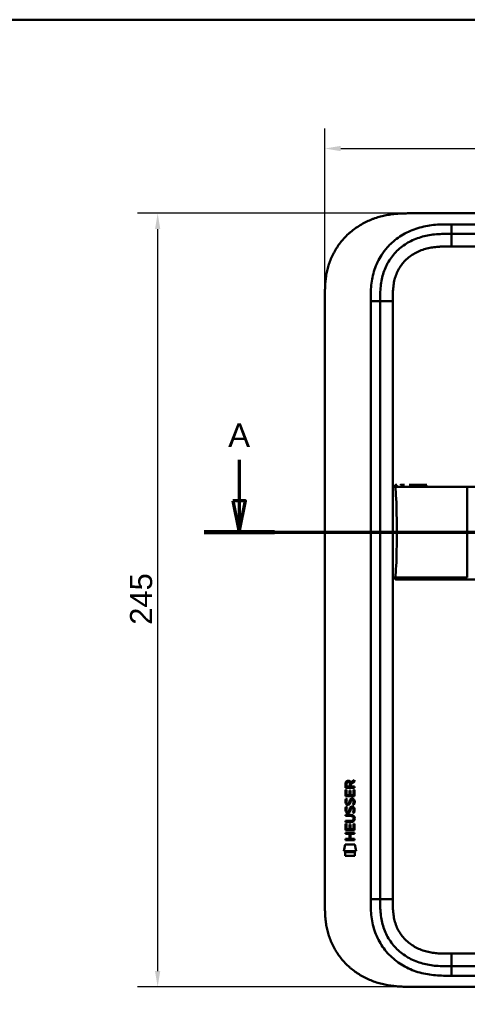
# Model space of a CAD drawing. Header units: millimetres. Extents: x 20 to 833, y 20 to 574.
# Tile 17 of 20: x 437 to 579, y 262 to 574. Entities that reach past the tile are written whole.
import ezdxf

# ---------------------------------------------------------------- set-up
doc = ezdxf.new("R2010")
doc.units = ezdxf.units.MM
doc.header["$LTSCALE"] = 2
for name, color, linetype, lineweight in [('Bemaßungen(DIN)', 7, 'Continuous', 25), ('Schnittansichtslinien(DIN)', 7, 'Continuous', 70), ('Sichtbare Kanten(DIN)', 7, 'Continuous', 50), ('Sichtbare tangentiale Kanten(DIN)', 7, 'Continuous', 50), ('Skizziergeometrie(DIN)', 7, 'Continuous', 50)]:
    doc.layers.add(name, color=color, linetype=linetype, lineweight=lineweight)
doc.styles.add('Aktuell-DINGroßer Text', font='arial.ttf')
doc.styles.add('STANDARD-DIN~0', font='arial.ttf')
doc.dimstyles.new('CAD-LAN', dxfattribs={"dimscale": 2, "dimtxt": 3.5, "dimasz": 2.5, "dimexe": 3.175, "dimexo": 0, "dimgap": 0.8, "dimtad": 1, "dimrnd": 1e-08, "dimtxsty": 'STANDARD-DIN~0', "dimcen": 0.09, "dimdle": 10, "dimclrd": 250, "dimclre": 250, "dimclrt": 250, "dimadec": 0, "dimazin": 2, "dimtfac": 1, "dimtmove": 0, "dimatfit": 3, "dimfxl": 1, "dimtolj": 1, "dimtzin": 0, "dimlwd": 25, "dimlwe": 25, "dimarcsym": 0})

# ---------------------------------------------------------------- blocks, each defined once
blk = doc.blocks.new('Ränder Standardrahmen')
at = {"layer": 'Skizziergeometrie(DIN)', "flags": 128}
blk.add_lwpolyline([(10, 10), (10, 287), (410, 287), (410, 10), (10, 10)], dxfattribs=at)
blk = doc.blocks.new('*D21')
at = {"layer": 'Bemaßungen(DIN)', "color": 250, "linetype": 'Continuous', "lineweight": 25, "true_color": 0x3f3f3f, "transparency": 16777216}
for p, q in [((534.07, 485.9), (534.07, 539.54)), ((748.07, 485.9), (748.07, 539.54)), ((539.07, 533.19), (743.07, 533.19))]:
    blk.add_line(p, q, dxfattribs=at)
at = {"layer": 'Bemaßungen(DIN)', "color": 250, "linetype": 'Continuous', "true_color": 0x3f3f3f, "transparency": 16777216}
for points in [[(539.07, 534.03), (539.07, 532.36), (534.07, 533.19)], [(743.07, 534.03), (743.07, 532.36), (748.07, 533.19)]]:
    blk.add_solid(points, dxfattribs=at)
at = {"layer": 'Defpoints', "color": 0, "linetype": 'Continuous', "transparency": 16777216}
for p in [(748.07, 533.19), (534.07, 485.9), (748.07, 485.9)]:
    blk.add_point(p, dxfattribs=at)
at = {"layer": 'Bemaßungen(DIN)', "color": 250, "linetype": 'Continuous', "lineweight": 25, "true_color": 0x3f3f3f, "transparency": 16777216, "insert": (633.29, 541.82), "char_height": 7, "attachment_point": 1, "style": 'STANDARD-DIN~0'}
blk.add_mtext('\\A1;214', dxfattribs=at)
blk = doc.blocks.new('*D22')
at = {"layer": 'Bemaßungen(DIN)', "color": 250, "linetype": 'Continuous', "lineweight": 25, "true_color": 0x3f3f3f, "transparency": 16777216}
for p, q in [((561.11, 512.68), (474.76, 512.68)), ((481.11, 507.68), (481.11, 272.68)), ((561.11, 267.68), (474.76, 267.68))]:
    blk.add_line(p, q, dxfattribs=at)
at = {"layer": 'Bemaßungen(DIN)', "color": 250, "linetype": 'Continuous', "true_color": 0x3f3f3f, "transparency": 16777216}
for points in [[(480.28, 507.68), (481.94, 507.68), (481.11, 512.68)], [(480.28, 272.68), (481.94, 272.68), (481.11, 267.68)]]:
    blk.add_solid(points, dxfattribs=at)
at = {"layer": 'Defpoints', "color": 0, "linetype": 'Continuous', "transparency": 16777216}
for p in [(561.11, 512.68), (481.11, 267.68), (561.11, 267.68)]:
    blk.add_point(p, dxfattribs=at)
at = {"layer": 'Bemaßungen(DIN)', "color": 250, "linetype": 'Continuous', "lineweight": 25, "true_color": 0x3f3f3f, "transparency": 16777216, "insert": (472.36, 382.36), "char_height": 7, "attachment_point": 1, "rotation": 90, "style": 'STANDARD-DIN~0'}
blk.add_mtext('\\A1;245', dxfattribs=at)
blk = doc.blocks.new('2DTransSchnitt0')
at = {"layer": 'Schnittansichtslinien(DIN)', "linetype": 'Continuous'}
for p, q in [((253.47, 217.28), (253.47, 210.83)), ((387.27, 217.28), (387.27, 210.83)), ((252.47, 210.83), (253.47, 205.83)), ((254.47, 210.83), (252.47, 210.83)), ((253.47, 210.83), (253.47, 205.83)), ((253.47, 205.83), (254.47, 210.83)), ((386.27, 210.83), (387.27, 205.83)), ((388.27, 210.83), (386.27, 210.83)), ((387.27, 210.83), (387.27, 205.83)), ((387.27, 205.83), (388.27, 210.83)), ((247.91, 205.83), (392.83, 205.83))]:
    blk.add_line(p, q, dxfattribs=at)
at = {"layer": 'Schnittansichtslinien(DIN)', "linetype": 'Continuous', "lineweight": 140}
for p, q in [((247.91, 205.83), (259.04, 205.83)), ((381.71, 205.83), (392.83, 205.83))]:
    blk.add_line(p, q, dxfattribs=at)
at = {"layer": 'Schnittansichtslinien(DIN)', "linetype": 'Continuous', "flags": 128}
for points in [[(252.47, 210.83), (253.47, 205.83), (254.47, 210.83), (252.47, 210.83)], [(386.27, 210.83), (387.27, 205.83), (388.27, 210.83), (386.27, 210.83)]]:
    blk.add_lwpolyline(points, dxfattribs=at)
at = {"layer": 'Schnittansichtslinien(DIN)'}
for points in [[(252.47, 210.83), (253.47, 205.83), (254.47, 210.83), (252.47, 210.83)], [(386.27, 210.83), (387.27, 205.83), (388.27, 210.83), (386.27, 210.83)]]:
    blk.add_solid(points, dxfattribs=at)
at = {"layer": 'Schnittansichtslinien(DIN)', "char_height": 3.73, "attachment_point": 7, "style": 'Aktuell-DINGroßer Text'}
for insert in [(251.72, 219.33), (385.52, 219.33)]:
    blk.add_mtext('A', dxfattribs=dict(at, insert=insert))

msp = doc.modelspace()

# ---------------------------------------------------------------- linework, layer by layer
at = {"layer": 'Sichtbare Kanten(DIN)'}
for p, q in [((720.033, 512.681), (561.111, 512.681)), ((719.034, 506.181), (574.11, 506.181)), ((534.072, 294.466), (534.072, 485.897)), ((551.572, 484.897), (551.572, 295.466)), ((540.606, 330.755), (540.608, 332.068)), ((543.465, 330.753), (540.606, 330.755)), ((540.957, 332.025), (540.956, 331.136)), ((540.956, 331.136), (541.974, 331.136)), ((541.974, 331.136), (541.974, 332.024)), ((542.271, 332.385), (543.466, 333.175)), ((542.324, 331.986), (542.323, 331.135)), ((542.323, 331.135), (543.465, 331.134)), ((543.466, 332.741), (542.324, 331.986)), ((543.465, 331.134), (543.465, 330.753)), ((543.466, 333.175), (543.466, 332.741)), ((540.604, 328.025), (540.606, 330.029)), ((543.462, 328.023), (540.604, 328.025)), ((540.606, 330.029), (540.954, 330.029)), ((540.954, 330.029), (540.953, 328.402)), ((540.953, 328.402), (541.847, 328.401)), ((541.847, 328.401), (541.848, 329.848)), ((541.848, 329.848), (542.197, 329.847)), ((542.197, 329.847), (542.196, 328.401)), ((542.196, 328.401), (543.114, 328.4)), ((543.114, 328.4), (543.116, 330.047)), ((543.116, 330.047), (543.464, 330.047)), ((543.464, 330.047), (543.462, 328.023)), ((540.774, 324.704), (541.112, 324.604)), ((540.776, 327.251), (541.114, 327.151)), ((540.972, 325.919), (540.979, 325.902)), ((541.656, 325.822), (541.667, 325.838)), ((542.702, 324.401), (542.69, 324.401)), ((542.704, 326.948), (542.692, 326.948)), ((540.599, 322.174), (542.245, 322.173)), ((540.599, 321.797), (540.599, 322.174)), ((542.269, 321.796), (540.599, 321.797)), ((540.97, 323.373), (540.977, 323.356)), ((541.654, 323.275), (541.665, 323.292)), ((540.595, 317.287), (540.597, 319.291)), ((540.597, 319.862), (540.598, 320.24)), ((542.243, 319.861), (540.597, 319.862)), ((540.597, 319.291), (540.945, 319.291)), ((540.598, 320.24), (542.267, 320.238)), ((540.945, 319.291), (540.944, 317.664)), ((541.839, 317.663), (541.84, 319.11)), ((541.84, 319.11), (542.188, 319.11)), ((542.188, 319.11), (542.187, 317.663)), ((543.106, 317.662), (543.107, 319.309)), ((543.107, 319.309), (543.455, 319.309)), ((543.149, 321.011), (543.149, 321.021)), ((543.455, 319.309), (543.454, 317.285)), ((540.593, 316.494), (543.452, 316.491)), ((540.593, 316.117), (540.593, 316.494)), ((541.836, 316.116), (540.593, 316.117)), ((543.454, 317.285), (540.595, 317.287)), ((540.944, 317.664), (541.839, 317.663)), ((541.835, 314.558), (541.836, 316.116)), ((542.187, 317.663), (543.106, 317.662)), ((542.192, 316.115), (542.191, 314.558)), ((543.452, 316.114), (542.192, 316.115)), ((543.452, 316.491), (543.452, 316.114)), ((540.06, 310.605), (540.519, 312.738)), ((540.519, 312.738), (543.526, 312.735)), ((540.592, 314.182), (540.592, 314.559)), ((540.592, 314.559), (541.835, 314.558)), ((543.45, 314.18), (540.592, 314.182)), ((542.191, 314.558), (543.45, 314.557)), ((543.45, 314.557), (543.45, 314.18)), ((543.526, 312.735), (543.976, 310.602)), ((543.976, 310.602), (540.06, 310.605)), ((540.519, 309.177), (540.52, 310.319)), ((543.516, 309.175), (540.519, 309.177)), ((540.52, 310.319), (543.517, 310.317)), ((543.517, 310.317), (543.516, 309.175)), ((574.11, 274.181), (719.034, 274.181)), ((561.111, 267.681), (720.033, 267.681))]:
    msp.add_line(p, q, dxfattribs=at)
for centre, major_axis, ratio, start_param, end_param in [((542.135, 331.252), (-0.976, 1.274), 0.5180415, 5.9043613, 6.8771057), ((540.742, 331.171), (1.242, 1.64), 0.5994938, 5.878165, 6.7089725), ((542.238, 329.03), (1.103, 3.296), 0.2312948, 2.8124619, 2.8734213), ((541.717, 326.713), (0.574, 1.004), 0.5438409, 2.7534304, 3.2137241), ((541.597, 325.846), (0.098, 0.139), 0.3641716, 4.4844927, 4.7925708), ((542.044, 322.717), (0.838, 1.64), 0.4594521, 5.9760112, 6.497704), ((542.045, 325.261), (0.839, 1.642), 0.4591024, 5.9761877, 6.4975755), ((542.322, 326.73), (1.192, 3.54), 0.2215161, 2.8263053, 2.8854462), ((541.723, 324.175), (0.583, 1.012), 0.541605, 2.7569093, 3.2147406), ((541.595, 323.3), (0.098, 0.139), 0.3641716, 4.4844927, 4.7925708), ((538.424, 317.499), (4.814, 4.313), 0.3742661, 5.9599282, 6.6783921), ((538.428, 324.543), (4.808, -4.323), 0.3742014, 5.888113, 6.6064523), ((519.715, 340.848), (23.266, -20.361), 0.1371339, 6.127502, 6.402435)]:
    msp.add_ellipse(centre, major_axis=major_axis, ratio=ratio, start_param=start_param, end_param=end_param, dxfattribs=at)
for points, knots in [([(561.111, 512.681), (560.525, 512.679), (559.347, 512.666), (557.857, 512.602), (556.359, 512.487), (555.156, 512.349), (553.652, 512.107), (552.452, 511.855), (550.962, 511.46), (549.782, 511.079), (548.332, 510.518), (547.194, 510.002), (545.809, 509.274), (544.734, 508.625), (543.442, 507.736), (542.452, 506.963), (541.278, 505.927), (540.393, 505.044), (539.361, 503.88), (538.597, 502.903), (537.726, 501.633), (537.096, 500.582), (536.398, 499.231), (535.911, 498.126), (535.39, 496.721), (535.044, 495.582), (534.696, 494.148), (534.482, 492.996), (534.286, 491.557), (534.183, 490.409), (534.106, 488.983), (534.072, 487.568), (534.072, 486.451), (534.072, 485.897)], [0.00000689, 0.00000689, 0.00000689, 0.00000689, 0.0407043, 0.08140172, 0.10175042, 0.14244784, 0.16279654, 0.20349396, 0.22384266, 0.26454008, 0.28488878, 0.3255862, 0.3459349, 0.38663232, 0.40698102, 0.44767844, 0.46802714, 0.50872456, 0.52907326, 0.56977068, 0.59011938, 0.6308168, 0.6511655, 0.69186291, 0.71221162, 0.75290903, 0.77325774, 0.81395515, 0.83430386, 0.87500127, 0.89534998, 0.93604739, 0.97674481, 0.97674481, 0.97674481, 0.97674481]), ([(574.11, 506.181), (573.305, 506.181), (571.709, 506.18), (569.372, 506.073), (567.106, 505.797), (564.189, 505.159), (560.755, 503.797), (557.171, 501.254), (554.34, 497.912), (552.781, 494.633), (552.034, 491.804), (551.704, 489.587), (551.573, 487.281), (551.572, 485.697), (551.572, 484.897)], [59.6158828, 59.6158828, 59.6158828, 59.6158828, 59.8593849, 60.1028861, 60.3463874, 60.5898887, 61.0768912, 61.5638938, 62.0508963, 62.5378989, 62.7814001, 63.0249014, 63.2684027, 63.5119054, 63.5119054, 63.5119054, 63.5119054]), ([(556.3, 426.059), (556.284, 426.161), (556.265, 426.266), (556.279, 426.396), (556.284, 426.422), (556.299, 426.468), (556.308, 426.487), (556.329, 426.524), (556.341, 426.541), (556.37, 426.571), (556.386, 426.585), (556.439, 426.619), (556.479, 426.635), (556.56, 426.656), (556.601, 426.662), (556.662, 426.666), (556.68, 426.667), (556.714, 426.668), (556.728, 426.669), (556.747, 426.669), (556.752, 426.669), (556.761, 426.669), (556.765, 426.669), (556.773, 426.669), (556.776, 426.669), (556.788, 426.669), (556.792, 426.669), (556.801, 426.669), (556.803, 426.669), (556.809, 426.669), (556.811, 426.669), (556.814, 426.669), (556.814, 426.669), (556.815, 426.669), (556.816, 426.669), (556.817, 426.669), (556.817, 426.669), (556.817, 426.669), (556.817, 426.669), (556.817, 426.669)], [0, 0, 0, 0, 0.0311277, 0.0311277, 0.03911556, 0.03911556, 0.04551701, 0.04551701, 0.05176502, 0.05176502, 0.05801202, 0.05801202, 0.07063282, 0.07063282, 0.08310355, 0.08310355, 0.08876398, 0.08876398, 0.09302208, 0.09302208, 0.0945824, 0.0945824, 0.09615429, 0.09615429, 0.09772199, 0.09772199, 0.10409523, 0.10409523, 0.11652864, 0.11652864, 0.13514677, 0.13514677, 0.13863752, 0.13863752, 0.14018957, 0.14018957, 0.14028666, 0.14028666, 0.14033604, 0.14033604, 0.14033604, 0.14033604]), ([(556.838, 411.669), (556.838, 415.506), (556.794, 419.321), (556.643, 422.269), (556.567, 423.771), (556.46, 425.052), (556.303, 426.058)], [0, 0, 0, 0, 0.30889062, 0.30889062, 0.30889062, 0.46621578, 0.46621578, 0.46621578, 0.46621578]), ([(556.707, 426.668), (556.733, 426.67), (556.76, 426.67), (556.807, 426.671), (556.827, 426.671), (556.854, 426.671), (556.86, 426.671), (556.866, 426.67), (556.866, 426.67), (556.867, 426.67), (556.867, 426.67), (556.867, 426.67)], [0.159826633, 0.159826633, 0.159826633, 0.159826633, 0.167747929, 0.167747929, 0.174016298, 0.174016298, 0.175896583, 0.175896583, 0.175984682, 0.175984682, 0.176039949, 0.176039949, 0.176039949, 0.176039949]), ([(556.802, 426.669), (556.806, 426.669), (556.809, 426.669), (556.826, 426.669), (556.84, 426.669), (556.855, 426.669), (556.855, 426.669), (556.855, 426.669), (556.855, 426.669), (556.855, 426.669), (556.855, 426.669), (556.855, 426.669)], [0.1063680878, 0.1063680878, 0.1063680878, 0.1063680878, 0.1076624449, 0.1076624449, 0.1118780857, 0.1118780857, 0.1119328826, 0.1119328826, 0.1119534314, 0.1119534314, 0.1119649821, 0.1119649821, 0.1119649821, 0.1119649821]), ([(556.809, 426.669), (556.815, 426.669), (556.821, 426.669), (556.831, 426.669), (556.833, 426.669), (556.838, 426.669), (556.841, 426.669), (556.845, 426.669), (556.846, 426.669), (556.848, 426.669), (556.848, 426.669), (556.848, 426.669), (556.849, 426.669), (556.849, 426.669), (556.849, 426.669), (556.849, 426.669)], [0.0954974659, 0.0954974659, 0.0954974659, 0.0954974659, 0.0980683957, 0.0980683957, 0.0989366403, 0.0989366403, 0.0997885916, 0.0997885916, 0.1001419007, 0.1001419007, 0.1002300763, 0.1002300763, 0.1002741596, 0.1002741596, 0.1002851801, 0.1002851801, 0.1002851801, 0.1002851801]), ([(557.989, 426.669), (557.989, 426.669), (557.989, 426.669), (557.989, 426.669), (557.99, 426.669), (557.99, 426.669), (557.99, 426.669), (557.99, 426.669), (557.991, 426.669), (557.992, 426.669), (557.993, 426.669), (557.996, 426.669), (557.997, 426.669), (558.017, 426.669), (558.035, 426.669), (558.079, 426.669), (558.104, 426.669), (558.199, 426.669), (558.271, 426.669), (558.447, 426.669), (558.554, 426.669), (558.705, 426.669), (558.743, 426.669), (558.881, 426.669), (558.983, 426.669), (559.13, 426.669), (559.17, 426.669), (559.227, 426.669), (559.243, 426.669), (559.259, 426.669), (559.259, 426.669), (559.26, 426.669), (559.26, 426.669), (559.26, 426.669)], [0, 0, 0, 0, 0.00002838, 0.00002838, 0.00008514, 0.00008514, 0.00019867, 0.00019867, 0.00065277, 0.00065277, 0.00156097, 0.00156097, 0.00328513, 0.00328513, 0.02167639, 0.02167639, 0.04619826, 0.04619826, 0.11159781, 0.11159781, 0.1988087, 0.1988087, 0.22787204, 0.22787204, 0.30054295, 0.30054295, 0.32778981, 0.32778981, 0.33800712, 0.33800712, 0.33824659, 0.33824659, 0.33826078, 0.33826078, 0.33826078, 0.33826078]), ([(560.803, 426.669), (560.803, 426.669), (560.803, 426.669), (560.804, 426.669), (560.804, 426.669), (560.804, 426.669), (560.804, 426.669), (560.805, 426.669), (560.806, 426.669), (560.823, 426.669), (560.838, 426.669), (560.876, 426.669), (560.897, 426.669), (560.975, 426.669), (561.033, 426.669), (561.247, 426.669), (561.407, 426.669), (561.627, 426.669), (561.682, 426.669), (562.87, 426.669), (564.222, 426.669), (565.864, 426.669), (566.044, 426.669), (566.26, 426.669), (566.295, 426.669), (566.332, 426.669), (566.335, 426.669), (566.339, 426.669), (566.339, 426.669), (566.339, 426.669), (566.34, 426.669), (566.34, 426.669), (566.34, 426.669), (566.34, 426.669), (566.34, 426.669), (566.34, 426.669)], [0, 0, 0, 0, 0.00004827, 0.00004827, 0.00009654, 0.00009654, 0.00019308, 0.00019308, 0.00057923, 0.00057923, 0.00839888, 0.00839888, 0.01882508, 0.01882508, 0.04662925, 0.04662925, 0.12079183, 0.12079183, 0.14550646, 0.14550646, 0.64641151, 0.64641151, 0.70741703, 0.70741703, 0.71885358, 0.71885358, 0.71992575, 0.71992575, 0.72002228, 0.72002228, 0.72007055, 0.72007055, 0.72009469, 0.72009469, 0.72010676, 0.72010676, 0.72010676, 0.72010676]), ([(556.838, 411.669), (556.838, 407.833), (556.794, 404.018), (556.643, 401.07), (556.567, 399.568), (556.46, 398.286), (556.303, 397.279)], [0, 0, 0, 0, 0.30888536, 0.30888536, 0.30888536, 0.4662495, 0.4662495, 0.4662495, 0.4662495]), ([(556.817, 396.669), (556.816, 396.669), (556.816, 396.669), (556.816, 396.669), (556.816, 396.669), (556.815, 396.669), (556.815, 396.669), (556.814, 396.669), (556.814, 396.669), (556.811, 396.669), (556.809, 396.669), (556.804, 396.669), (556.802, 396.669), (556.797, 396.669), (556.794, 396.669), (556.781, 396.669), (556.778, 396.669), (556.771, 396.669), (556.769, 396.669), (556.763, 396.669), (556.76, 396.669), (556.749, 396.669), (556.742, 396.669), (556.719, 396.669), (556.704, 396.67), (556.627, 396.673), (556.564, 396.679), (556.475, 396.705), (556.446, 396.716), (556.393, 396.747), (556.368, 396.767), (556.327, 396.814), (556.311, 396.842), (556.288, 396.899), (556.281, 396.929), (556.273, 396.99), (556.272, 397.021), (556.275, 397.128), (556.288, 397.204), (556.299, 397.279)], [0, 0, 0, 0, 0.00028677, 0.00028677, 0.00085963, 0.00085963, 0.00200522, 0.00200522, 0.00429634, 0.00429634, 0.02262582, 0.02262582, 0.03179275, 0.03179275, 0.04109082, 0.04109082, 0.04341208, 0.04341208, 0.04456569, 0.04456569, 0.0457191, 0.0457191, 0.04803012, 0.04803012, 0.05262125, 0.05262125, 0.07113734, 0.07113734, 0.08037876, 0.08037876, 0.08967939, 0.08967939, 0.09896721, 0.09896721, 0.10819296, 0.10819296, 0.11738064, 0.11738064, 0.14030942, 0.14030942, 0.14030942, 0.14030942]), ([(556.855, 396.669), (556.855, 396.669), (556.855, 396.669), (556.852, 396.669), (556.85, 396.669), (556.844, 396.669), (556.84, 396.669), (556.831, 396.669), (556.825, 396.669), (556.813, 396.669), (556.807, 396.669), (556.802, 396.669)], [0, 0, 0, 0, 0.0000178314, 0.0000178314, 0.0007794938, 0.0007794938, 0.0018252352, 0.0018252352, 0.0037615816, 0.0037615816, 0.0056120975, 0.0056120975, 0.0056120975, 0.0056120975]), ([(556.867, 396.668), (556.867, 396.668), (556.867, 396.668), (556.867, 396.668), (556.866, 396.67), (556.867, 396.67), (556.867, 396.668), (556.867, 396.667), (556.866, 396.669), (556.865, 396.669), (556.865, 396.67), (556.865, 396.668), (556.864, 396.668), (556.863, 396.668), (556.862, 396.669), (556.862, 396.669), (556.861, 396.669), (556.861, 396.669), (556.86, 396.668), (556.86, 396.668), (556.86, 396.668), (556.859, 396.669), (556.858, 396.669), (556.857, 396.669), (556.856, 396.669), (556.855, 396.669), (556.854, 396.669), (556.853, 396.669), (556.852, 396.669), (556.851, 396.669), (556.849, 396.669), (556.848, 396.669), (556.847, 396.669), (556.846, 396.669), (556.845, 396.669), (556.844, 396.669), (556.842, 396.669), (556.841, 396.669), (556.84, 396.669), (556.839, 396.669), (556.838, 396.669), (556.836, 396.669), (556.835, 396.669), (556.834, 396.669), (556.833, 396.669), (556.831, 396.669), (556.83, 396.669), (556.829, 396.669), (556.828, 396.669), (556.826, 396.669), (556.825, 396.669), (556.824, 396.669), (556.822, 396.669), (556.821, 396.669), (556.82, 396.669), (556.805, 396.669), (556.804, 396.669), (557.654, 396.669), (558.247, 396.669), (559.294, 396.669), (560.804, 396.669), (561.821, 396.669), (563.036, 396.669), (564.399, 396.669)], [0, 0, 0, 0, 0.0025183, 0.0025183, 0.0025183, 0.0949441, 0.0949441, 0.0949441, 0.1873699, 0.1873699, 0.1873699, 0.2797957, 0.2797957, 0.2797957, 0.3722215, 0.3722215, 0.3722215, 0.4184344, 0.4184344, 0.4184344, 0.4646473, 0.4646473, 0.4646473, 0.5570732, 0.5570732, 0.5570732, 0.649499, 0.649499, 0.649499, 0.7419248, 0.7419248, 0.7419248, 0.8343506, 0.8343506, 0.8343506, 0.9267764, 0.9267764, 0.9267764, 1.0192022, 1.0192022, 1.0192022, 1.111628, 1.111628, 1.111628, 1.2040539, 1.2040539, 1.2040539, 1.2964797, 1.2964797, 1.2964797, 1.3889055, 1.3889055, 1.3889055, 1.4813313, 1.4813313, 1.4813313, 2.5715522, 2.5715522, 2.5715522, 3.3314242, 3.3314242, 3.3314242, 3.8432408, 3.8432408, 3.8432408, 3.8432408]), ([(556.849, 396.669), (556.849, 396.669), (556.849, 396.669), (556.848, 396.669), (556.848, 396.669), (556.848, 396.669), (556.847, 396.669), (556.847, 396.669), (556.846, 396.669), (556.841, 396.669), (556.837, 396.669), (556.826, 396.669), (556.819, 396.669), (556.812, 396.669), (556.81, 396.669), (556.809, 396.669)], [0, 0, 0, 0, 0.0000222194, 0.0000222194, 0.0000666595, 0.0000666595, 0.0001555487, 0.0001555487, 0.000333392, 0.000333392, 0.0016342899, 0.0016342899, 0.0041648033, 0.0041648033, 0.0047801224, 0.0047801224, 0.0047801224, 0.0047801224]), ([(556.842, 396.669), (556.842, 396.669), (556.842, 396.669), (556.841, 396.669), (556.841, 396.669), (556.84, 396.669), (556.84, 396.669), (556.839, 396.669), (556.838, 396.669), (556.835, 396.669), (556.833, 396.669), (556.83, 396.669), (556.829, 396.669), (556.825, 396.669), (556.823, 396.669), (556.819, 396.669), (556.818, 396.669), (556.817, 396.669)], [0, 0, 0, 0, 0.0000111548, 0.0000111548, 0.0000825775, 0.0000825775, 0.0002255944, 0.0002255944, 0.0005124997, 0.0005124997, 0.0010879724, 0.0010879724, 0.0016605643, 0.0016605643, 0.0027915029, 0.0027915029, 0.0035733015, 0.0035733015, 0.0035733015, 0.0035733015]), ([(566.34, 396.669), (566.34, 396.669), (566.34, 396.669), (566.336, 396.669), (566.331, 396.669), (566.319, 396.669), (566.311, 396.669), (566.281, 396.669), (566.26, 396.669), (566.182, 396.669), (566.126, 396.669), (565.771, 396.669), (565.476, 396.669), (564.995, 396.669), (564.805, 396.669), (564.555, 396.669), (564.493, 396.669), (564.422, 396.669), (564.412, 396.669), (564.398, 396.669), (564.394, 396.669), (564.391, 396.669), (564.391, 396.669), (564.39, 396.669)], [0, 0, 0, 0, 0.00002188, 0.00002188, 0.00142248, 0.00142248, 0.00422366, 0.00422366, 0.01131417, 0.01131417, 0.03022248, 0.03022248, 0.13111596, 0.13111596, 0.19836004, 0.19836004, 0.22077012, 0.22077012, 0.22427161, 0.22427161, 0.2256722, 0.2256722, 0.22569408, 0.22569408, 0.22569408, 0.22569408]), ([(566.343, 396.669), (566.773, 396.669), (567.214, 396.669), (567.663, 396.669), (570.194, 396.669), (572.935, 396.669), (575.676, 396.669), (577.926, 396.669), (580.197, 396.669), (582.467, 396.669), (592.57, 396.669), (602.72, 396.669), (612.842, 396.669), (629.751, 396.669), (646.677, 396.669), (663.589, 396.669), (672.046, 396.669), (680.505, 396.669), (688.963, 396.669), (693.192, 396.669), (697.419, 396.669), (701.649, 396.669), (704.313, 396.669), (706.99, 396.669), (709.636, 396.669), (711.191, 396.669), (712.724, 396.669), (714.271, 396.669), (714.633, 396.669), (714.99, 396.669), (715.362, 396.669)], [4.0756594, 4.0756594, 4.0756594, 4.0756594, 4.2235005, 4.2235005, 4.2235005, 5.0551855, 5.0551855, 5.0551855, 5.7376751, 5.7376751, 5.7376751, 8.7756456, 8.7756456, 8.7756456, 13.8502555, 13.8502555, 13.8502555, 16.3875605, 16.3875605, 16.3875605, 17.6562129, 17.6562129, 17.6562129, 18.4553381, 18.4553381, 18.4553381, 18.9248654, 18.9248654, 18.9248654, 19.0347624, 19.0347624, 19.0347624, 19.0347624]), ([(543.149, 321.021), (543.149, 321.067), (543.146, 321.114), (543.13, 321.249), (543.108, 321.337), (543.033, 321.488), (542.987, 321.549), (542.867, 321.655), (542.796, 321.695), (542.579, 321.778), (542.419, 321.796), (542.269, 321.796)], [0, 0, 0, 0, 0.01400423, 0.01400423, 0.0408947, 0.0408947, 0.06439039, 0.06439039, 0.08887549, 0.08887549, 0.13413559, 0.13413559, 0.13413559, 0.13413559]), ([(534.072, 294.466), (534.072, 293.912), (534.072, 292.795), (534.106, 291.38), (534.183, 289.954), (534.286, 288.806), (534.482, 287.367), (534.696, 286.215), (535.044, 284.781), (535.39, 283.642), (535.911, 282.237), (536.398, 281.132), (537.096, 279.781), (537.726, 278.73), (538.597, 277.46), (539.361, 276.483), (540.393, 275.319), (541.279, 274.436), (542.452, 273.4), (543.442, 272.627), (544.734, 271.738), (545.809, 271.089), (547.194, 270.361), (548.332, 269.845), (549.782, 269.284), (550.962, 268.903), (552.452, 268.508), (553.652, 268.256), (555.156, 268.014), (556.359, 267.876), (557.857, 267.761), (559.347, 267.697), (560.525, 267.684), (561.111, 267.681)], [0.02325842, 0.02325842, 0.02325842, 0.02325842, 0.06395557, 0.10465272, 0.12500129, 0.16569844, 0.18604701, 0.22674416, 0.24709273, 0.28778988, 0.30813845, 0.3488356, 0.36918417, 0.40988132, 0.43022989, 0.47092704, 0.49127561, 0.53197276, 0.55232133, 0.59301848, 0.61336705, 0.6540642, 0.67441277, 0.71510992, 0.73545849, 0.77615564, 0.79650421, 0.83720136, 0.85754993, 0.89824708, 0.91859565, 0.9592928, 0.99998994, 0.99998994, 0.99998994, 0.99998994]), ([(551.572, 295.466), (551.572, 294.666), (551.573, 293.082), (551.704, 290.776), (552.034, 288.559), (552.781, 285.73), (554.34, 282.451), (557.171, 279.109), (560.755, 276.566), (564.189, 275.204), (567.106, 274.566), (569.372, 274.29), (571.709, 274.183), (573.305, 274.181), (574.11, 274.181)], [0, 0, 0, 0, 0.2435013, 0.4870027, 0.730504, 0.9740054, 1.4610081, 1.9480107, 2.4350134, 2.9220161, 3.1655175, 3.4090188, 3.6525201, 3.8960223, 3.8960223, 3.8960223, 3.8960223])]:
    msp.add_open_spline(points, degree=3, knots=knots, dxfattribs=at)
for points, weights, knots in [([(556.303, 426.058), (556.303, 426.058), (556.303, 426.058), (556.303, 426.058), (556.301, 426.058), (556.3, 426.059), (556.3, 426.059)], [1, 1, 1, 1, 1.08010131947, 1.12345282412, 1.13005451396], [0, 0, 0, 0, 0.00567163, 0.00567163, 0.00567163, 0.11634156, 0.11634156, 0.11634156, 0.11634156]), ([(556.303, 397.279), (556.303, 397.279), (556.303, 397.279), (556.303, 397.279), (556.301, 397.279), (556.299, 397.279), (556.299, 397.279)], [1, 1, 1, 1, 1.08010035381, 1.12345159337, 1.13005371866], [0, 0, 0, 0, 0.00567203, 0.00567203, 0.00567203, 0.11634103, 0.11634103, 0.11634103, 0.11634103])]:
    msp.add_rational_spline(points, weights, degree=3, knots=knots, dxfattribs=at)
for points in [[(556.864, 396.668), (556.842, 396.668), (556.82, 396.668), (556.797, 396.669)], [(556.867, 396.668), (556.866, 396.668), (556.865, 396.668), (556.864, 396.668)], [(556.867, 396.669), (556.867, 396.669), (556.867, 396.669), (556.867, 396.669)], [(540.608, 332.068), (540.622, 332.51), (540.854, 332.972), (541.467, 332.972)], [(541.974, 332.024), (541.974, 332.297), (541.888, 332.622), (541.472, 332.623)], [(540.652, 325.773), (540.562, 326.013), (540.533, 326.247), (540.575, 326.575)], [(540.573, 324.028), (540.59, 324.167), (540.632, 324.374), (540.703, 324.548)], [(540.575, 326.575), (540.592, 326.714), (540.634, 326.921), (540.705, 327.094)], [(541.211, 325.312), (540.988, 325.345), (540.758, 325.49), (540.652, 325.773)], [(540.703, 324.548), (540.722, 324.597), (540.774, 324.704), (540.774, 324.704)], [(540.705, 327.094), (540.724, 327.144), (540.776, 327.251), (540.776, 327.251)], [(540.959, 326.686), (540.895, 326.434), (540.889, 326.209), (540.947, 325.993)], [(541.112, 324.604), (541.112, 324.604), (540.992, 324.277), (540.957, 324.14)], [(541.114, 327.151), (541.114, 327.151), (540.994, 326.824), (540.959, 326.686)], [(541.184, 325.689), (541.331, 325.629), (541.519, 325.665), (541.625, 325.78)], [(541.366, 325.299), (541.265, 325.3), (541.244, 325.307), (541.211, 325.312)], [(541.994, 325.664), (541.879, 325.454), (541.684, 325.295), (541.366, 325.299)], [(541.667, 325.838), (541.735, 325.948), (541.792, 326.112), (541.847, 326.357)], [(541.845, 323.81), (541.929, 324.178), (542.032, 324.389), (542.173, 324.557)], [(541.847, 326.357), (541.931, 326.725), (542.034, 326.936), (542.175, 327.103)], [(542.187, 326.206), (542.132, 325.966), (542.07, 325.801), (541.994, 325.664)], [(542.173, 324.557), (542.266, 324.667), (542.396, 324.739), (542.576, 324.763)], [(542.175, 327.103), (542.268, 327.214), (542.398, 327.286), (542.578, 327.31)], [(542.235, 326.405), (542.228, 326.375), (542.187, 326.209), (542.187, 326.206)], [(542.421, 326.83), (542.351, 326.741), (542.29, 326.603), (542.235, 326.405)], [(542.69, 324.401), (542.569, 324.401), (542.494, 324.369), (542.419, 324.283)], [(542.692, 326.948), (542.571, 326.948), (542.496, 326.915), (542.421, 326.83)], [(542.576, 324.763), (542.863, 324.802), (543.146, 324.702), (543.339, 324.385)], [(542.578, 327.31), (542.865, 327.348), (543.148, 327.248), (543.341, 326.932)], [(542.896, 325.365), (542.896, 325.365), (543.051, 325.619), (543.11, 325.904)], [(543.265, 325.278), (543.245, 325.283), (542.896, 325.365), (542.896, 325.365)], [(543.11, 325.904), (543.179, 326.237), (543.179, 326.513), (543.072, 326.71)], [(543.49, 325.997), (543.46, 325.666), (543.302, 325.336), (543.265, 325.278)], [(543.339, 324.385), (543.449, 324.204), (543.503, 323.985), (543.503, 323.716)], [(543.341, 326.932), (543.451, 326.751), (543.505, 326.532), (543.505, 326.262)], [(543.505, 326.262), (543.505, 326.177), (543.498, 326.092), (543.49, 325.997)], [(540.65, 323.226), (540.559, 323.467), (540.531, 323.7), (540.573, 324.028)], [(541.209, 322.765), (540.986, 322.798), (540.756, 322.944), (540.65, 323.226)], [(540.957, 324.14), (540.893, 323.887), (540.887, 323.663), (540.945, 323.447)], [(541.182, 323.143), (541.329, 323.083), (541.517, 323.119), (541.623, 323.233)], [(541.364, 322.753), (541.263, 322.754), (541.242, 322.76), (541.209, 322.765)], [(541.992, 323.117), (541.877, 322.907), (541.682, 322.748), (541.364, 322.753)], [(541.665, 323.292), (541.733, 323.402), (541.79, 323.565), (541.845, 323.81)], [(542.185, 323.66), (542.13, 323.42), (542.068, 323.255), (541.992, 323.117)], [(542.233, 323.858), (542.226, 323.828), (542.185, 323.662), (542.185, 323.66)], [(542.419, 324.283), (542.349, 324.195), (542.288, 324.057), (542.233, 323.858)], [(542.894, 322.819), (542.894, 322.819), (543.049, 323.073), (543.108, 323.357)], [(543.263, 322.732), (543.242, 322.737), (542.894, 322.819), (542.894, 322.819)], [(543.108, 323.357), (543.177, 323.69), (543.177, 323.966), (543.07, 324.164)], [(543.488, 323.45), (543.458, 323.119), (543.3, 322.789), (543.263, 322.732)], [(543.503, 323.716), (543.503, 323.631), (543.496, 323.545), (543.488, 323.45)]]:
    msp.add_open_spline(points, degree=3, dxfattribs=at)
at = {"layer": 'Sichtbare tangentiale Kanten(DIN)'}
for p, q in [((574.11, 509.181), (719.034, 509.181)), ((574.11, 506.181), (574.11, 509.181)), ((574.11, 502.181), (574.11, 506.181)), ((719.034, 502.181), (574.11, 502.181)), ((548.572, 295.466), (548.572, 484.897)), ((551.572, 484.897), (548.572, 484.897)), ((555.572, 484.897), (551.572, 484.897)), ((555.572, 484.897), (555.572, 295.466)), ((706.64, 411.669), (579.166, 411.669)), ((548.572, 295.466), (551.572, 295.466)), ((555.572, 295.466), (551.572, 295.466)), ((574.11, 278.181), (719.034, 278.181)), ((574.11, 278.181), (574.11, 274.181)), ((574.11, 274.181), (574.11, 271.181)), ((719.034, 271.181), (574.11, 271.181))]:
    msp.add_line(p, q, dxfattribs=at)
for points, knots in [([(553.884, 501.931), (554.322, 502.42), (555.984, 504.1), (559.317, 506.463), (563.295, 508.037), (566.612, 508.76), (569.134, 509.067), (571.658, 509.181), (573.305, 509.182), (574.11, 509.181)], [61.3761038, 61.3761038, 61.3761038, 61.3761038, 61.5638941, 62.0508967, 62.5378992, 62.7814005, 63.0249017, 63.268403, 63.5119057, 63.5119057, 63.5119057, 63.5119057]), ([(574.11, 502.181), (573.947, 502.181), (573.783, 502.181), (573.619, 502.181), (573.177, 502.181), (572.734, 502.179), (572.292, 502.173), (572.139, 502.171), (571.987, 502.168), (571.835, 502.164), (571.759, 502.163), (571.682, 502.161), (571.606, 502.159), (571.53, 502.157), (571.454, 502.154), (571.375, 502.152), (571.065, 502.142), (570.77, 502.129), (570.465, 502.111), (570.457, 502.111), (570.45, 502.11), (570.442, 502.11), (569.825, 502.074), (569.237, 502.022), (568.644, 501.946), (568.635, 501.945), (568.626, 501.944), (568.616, 501.943), (568.016, 501.865), (567.424, 501.764), (566.834, 501.633), (566.829, 501.632), (566.824, 501.631), (566.818, 501.629), (566.219, 501.495), (565.623, 501.329), (565.043, 501.131), (565.04, 501.13), (565.036, 501.129), (565.033, 501.127), (564.446, 500.926), (563.865, 500.688), (563.306, 500.415), (562.747, 500.142), (562.203, 499.832), (561.683, 499.488), (561.163, 499.143), (560.665, 498.762), (560.197, 498.351), (559.727, 497.936), (559.282, 497.484), (558.876, 497.008), (558.472, 496.533), (558.099, 496.025), (557.768, 495.497), (557.439, 494.972), (557.145, 494.419), (556.896, 493.854), (556.649, 493.295), (556.44, 492.712), (556.27, 492.123), (556.269, 492.119), (556.268, 492.115), (556.266, 492.111), (556.1, 491.533), (555.972, 490.946), (555.873, 490.352), (555.872, 490.343), (555.871, 490.334), (555.869, 490.325), (555.773, 489.736), (555.707, 489.147), (555.661, 488.53), (555.661, 488.523), (555.66, 488.515), (555.659, 488.508), (555.637, 488.203), (555.621, 487.909), (555.609, 487.608), (555.596, 487.297), (555.588, 486.989), (555.582, 486.681), (555.572, 486.084), (555.572, 485.49), (555.572, 484.897)], [0, 0, 0, 0, 0.0490861, 0.0490861, 0.0490861, 0.1818558, 0.1818558, 0.1818558, 0.2275663, 0.2275663, 0.2275663, 0.2504221, 0.2504221, 0.2504221, 0.2732779, 0.2732779, 0.2732779, 0.3625385, 0.3625385, 0.3625385, 0.364701, 0.364701, 0.364701, 0.5447622, 0.5447622, 0.5447622, 0.5475767, 0.5475767, 0.5475767, 0.7297298, 0.7297298, 0.7297298, 0.7313799, 0.7313799, 0.7313799, 0.9165087, 0.9165087, 0.9165087, 0.9175934, 0.9175934, 0.9175934, 1.1050048, 1.1050048, 1.1050048, 1.2924795, 1.2924795, 1.2924795, 1.479975, 1.479975, 1.479975, 1.6686942, 1.6686942, 1.6686942, 1.8566744, 1.8566744, 1.8566744, 2.0435423, 2.0435423, 2.0435423, 2.2286346, 2.2286346, 2.2286346, 2.2299611, 2.2299611, 2.2299611, 2.4117644, 2.4117644, 2.4117644, 2.4144823, 2.4144823, 2.4144823, 2.594841, 2.594841, 2.594841, 2.5970368, 2.5970368, 2.5970368, 2.6862842, 2.6862842, 2.6862842, 2.7781364, 2.7781364, 2.7781364, 2.9561211, 2.9561211, 2.9561211, 2.9561211]), ([(548.572, 484.897), (548.572, 485.697), (548.573, 487.344), (548.714, 489.878), (549.087, 492.401), (549.954, 495.691), (551.509, 498.963), (553.185, 501.152), (553.884, 501.931)], [59.6158822, 59.6158822, 59.6158822, 59.6158822, 59.8593852, 60.1028865, 60.3463878, 60.589889, 61.0768916, 61.3761038, 61.3761038, 61.3761038, 61.3761038]), ([(579.166, 426.059), (580.494, 426.059), (581.822, 426.058), (583.151, 426.058), (583.703, 426.058), (584.255, 426.058), (584.807, 426.058), (585.581, 426.058), (586.356, 426.058), (587.13, 426.058), (587.542, 426.058), (587.955, 426.058), (588.367, 426.058), (589.283, 426.058), (590.199, 426.058), (591.115, 426.058), (597.755, 426.059), (604.394, 426.058), (611.034, 426.058)], [0, 0, 0, 0, 0.3984119, 0.3984119, 0.3984119, 0.558361, 0.558361, 0.558361, 0.7963648, 0.7963648, 0.7963648, 0.9137852, 0.9137852, 0.9137852, 1.1948602, 1.1948602, 1.1948602, 3.18679, 3.18679, 3.18679, 3.18679]), ([(579.166, 411.669), (578.097, 411.669), (577.026, 411.669), (575.884, 411.669), (574.742, 411.669), (573.74, 411.669), (572.876, 411.669), (571.149, 411.669), (569.744, 411.669), (568.421, 411.669), (563.13, 411.669), (559.507, 411.669), (557.894, 411.669), (557.49, 411.669), (557.207, 411.669), (557.033, 411.669), (556.945, 411.669), (556.883, 411.669), (556.855, 411.669), (556.827, 411.669), (556.833, 411.669), (556.838, 411.669)], [0, 0, 0, 0, 0.2406476, 0.2406476, 0.2406476, 0.4812952, 0.4812952, 0.4812952, 0.9625904, 0.9625904, 0.9625904, 2.8877711, 2.8877711, 2.8877711, 3.3690663, 3.3690663, 3.3690663, 3.6097139, 3.6097139, 3.6097139, 3.8503615, 3.8503615, 3.8503615, 3.8503615]), ([(574.11, 271.181), (573.305, 271.181), (571.658, 271.182), (569.134, 271.296), (566.612, 271.603), (563.295, 272.326), (559.317, 273.9), (555.125, 276.871), (551.792, 280.804), (549.954, 284.673), (549.087, 287.962), (548.714, 290.485), (548.573, 293.019), (548.572, 294.666), (548.572, 295.466)], [0, 0, 0, 0, 0.2435028, 0.4870041, 0.7305055, 0.9740068, 1.4610095, 1.9480122, 2.4350149, 2.9220176, 3.1655189, 3.4090202, 3.6525216, 3.8960229, 3.8960229, 3.8960229, 3.8960229]), ([(555.572, 295.466), (555.572, 295.231), (555.572, 294.995), (555.572, 294.76), (555.573, 294.616), (555.574, 294.472), (555.575, 294.329), (555.575, 294.257), (555.576, 294.185), (555.576, 294.113), (555.578, 293.969), (555.58, 293.826), (555.582, 293.682), (555.584, 293.606), (555.585, 293.53), (555.587, 293.453), (555.589, 293.377), (555.591, 293.301), (555.593, 293.225), (555.597, 293.072), (555.602, 292.92), (555.609, 292.762), (555.621, 292.454), (555.637, 292.16), (555.659, 291.855), (555.66, 291.848), (555.661, 291.84), (555.661, 291.833), (555.707, 291.216), (555.773, 290.627), (555.869, 290.038), (555.871, 290.029), (555.872, 290.02), (555.873, 290.011), (555.972, 289.417), (556.1, 288.83), (556.266, 288.252), (556.268, 288.248), (556.269, 288.244), (556.27, 288.24), (556.44, 287.651), (556.649, 287.068), (556.896, 286.509), (557.145, 285.945), (557.439, 285.391), (557.768, 284.866), (558.099, 284.338), (558.472, 283.83), (558.876, 283.355), (559.281, 282.88), (559.726, 282.429), (560.195, 282.015), (560.663, 281.602), (561.162, 281.221), (561.683, 280.875), (562.202, 280.531), (562.747, 280.221), (563.306, 279.948), (563.865, 279.675), (564.446, 279.437), (565.033, 279.236), (565.036, 279.234), (565.039, 279.233), (565.043, 279.232), (565.622, 279.034), (566.219, 278.868), (566.818, 278.734), (566.823, 278.733), (566.829, 278.731), (566.834, 278.73), (567.424, 278.599), (568.016, 278.498), (568.616, 278.42), (568.625, 278.419), (568.634, 278.418), (568.644, 278.417), (569.237, 278.341), (569.825, 278.289), (570.442, 278.253), (570.449, 278.253), (570.457, 278.252), (570.464, 278.252), (570.77, 278.234), (571.064, 278.222), (571.365, 278.212), (571.675, 278.201), (571.984, 278.195), (572.291, 278.19), (572.9, 278.181), (573.505, 278.181), (574.11, 278.181)], [0, 0, 0, 0, 0.0706021, 0.0706021, 0.0706021, 0.1137345, 0.1137345, 0.1137345, 0.1353008, 0.1353008, 0.1353008, 0.1784332, 0.1784332, 0.1784332, 0.2012935, 0.2012935, 0.2012935, 0.2241537, 0.2241537, 0.2241537, 0.2698741, 0.2698741, 0.2698741, 0.3591194, 0.3591194, 0.3591194, 0.3613149, 0.3613149, 0.3613149, 0.5416681, 0.5416681, 0.5416681, 0.544386, 0.544386, 0.544386, 0.7261845, 0.7261845, 0.7261845, 0.7275109, 0.7275109, 0.7275109, 0.9125996, 0.9125996, 0.9125996, 1.0994646, 1.0994646, 1.0994646, 1.2874424, 1.2874424, 1.2874424, 1.4758528, 1.4758528, 1.4758528, 1.6636517, 1.6636517, 1.6636517, 1.8511233, 1.8511233, 1.8511233, 2.0385317, 2.0385317, 2.0385317, 2.0396163, 2.0396163, 2.0396163, 2.2247423, 2.2247423, 2.2247423, 2.2263922, 2.2263922, 2.2263922, 2.408543, 2.408543, 2.408543, 2.4113526, 2.4113526, 2.4113526, 2.5914161, 2.5914161, 2.5914161, 2.5935787, 2.5935787, 2.5935787, 2.6828378, 2.6828378, 2.6828378, 2.7746209, 2.7746209, 2.7746209, 2.9561272, 2.9561272, 2.9561272, 2.9561272])]:
    msp.add_open_spline(points, degree=3, knots=knots, dxfattribs=at)
for points, weights, knots in [([(556.3, 426.059), (556.299, 426.059), (556.301, 426.059), (556.304, 426.059), (556.313, 426.059), (556.334, 426.059), (556.369, 426.058), (556.421, 426.058), (556.506, 426.058), (556.626, 426.059), (556.707, 426.059), (556.804, 426.059), (556.918, 426.059), (557.258, 426.06), (557.756, 426.06), (558.415, 426.061), (558.77, 426.061), (559.172, 426.061), (559.619, 426.061), (560.073, 426.061), (560.572, 426.061), (561.117, 426.061), (561.191, 426.061), (561.265, 426.061), (561.34, 426.061), (561.821, 426.061), (562.334, 426.061), (562.878, 426.061), (563.504, 426.061), (564.171, 426.061), (564.876, 426.061), (565.573, 426.061), (566.307, 426.06), (567.078, 426.06), (567.822, 426.06), (568.602, 426.06), (569.419, 426.059), (569.7, 426.059), (569.986, 426.059), (570.276, 426.059), (570.39, 426.059), (570.504, 426.059), (570.62, 426.059), (571.014, 426.059), (571.418, 426.059), (571.832, 426.059), (572.228, 426.059), (572.634, 426.059), (573.053, 426.059), (573.447, 426.059), (573.855, 426.059), (574.278, 426.059), (574.668, 426.058), (575.076, 426.058), (575.504, 426.058), (575.887, 426.058), (576.293, 426.058), (576.729, 426.058), (577.096, 426.058), (577.497, 426.058), (577.954, 426.058), (578.246, 426.058), (578.587, 426.058), (579.166, 426.059)], [1.13005451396, 1.13784212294, 1.09449061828, 1, 1.01564349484, 1.01564349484, 1, 1.00925616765, 1.00925616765, 1, 1.00150118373, 1.00150118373, 1, 1.00280379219, 1.00280379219, 1, 0.999526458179, 0.999526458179, 1, 0.99915374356, 0.99915374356, 1, 0.9999832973, 0.9999832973, 1, 0.99933166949, 0.99933166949, 1, 0.999344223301, 0.999344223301, 1, 0.999922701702, 0.999922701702, 1, 1.00094814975, 1.00094814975, 1, 1.00025925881, 1.00025925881, 1, 1.0000518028, 1.0000518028, 1, 1.00084824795, 1.00084824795, 1, 1.00131558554, 1.00131558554, 1, 1.00209490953, 1.00209490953, 1, 1.00365462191, 1.00365462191, 1, 1.00586740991, 1.00586740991, 1, 1.01725389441, 1.01725389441, 1, 1.18722739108, 1.18722739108, 1], [0.1163416, 0.1163416, 0.1163416, 0.1163416, 0.2468921, 0.2468921, 0.2468921, 0.4853656, 0.4853656, 0.4853656, 0.7799914, 0.7799914, 0.7799914, 0.9644924, 0.9644924, 0.9644924, 1.4628246, 1.4628246, 1.4628246, 1.7145394, 1.7145394, 1.7145394, 1.9637666, 1.9637666, 1.9637666, 1.9969824, 1.9969824, 1.9969824, 2.209763, 2.209763, 2.209763, 2.4552095, 2.4552095, 2.4552095, 2.7022329, 2.7022329, 2.7022329, 2.9498421, 2.9498421, 2.9498421, 3.0383348, 3.0383348, 3.0383348, 3.0733169, 3.0733169, 3.0733169, 3.1966109, 3.1966109, 3.1966109, 3.3197585, 3.3197585, 3.3197585, 3.4427414, 3.4427414, 3.4427414, 3.5655395, 3.5655395, 3.5655395, 3.6881793, 3.6881793, 3.6881793, 3.8106534, 3.8106534, 3.8106534, 3.9319007, 3.9319007, 3.9319007, 3.9319007]), ([(556.299, 397.279), (556.299, 397.279), (556.301, 397.279), (556.304, 397.279), (556.313, 397.279), (556.334, 397.279), (556.369, 397.28), (556.421, 397.28), (556.505, 397.28), (556.625, 397.279), (556.706, 397.279), (556.803, 397.279), (556.918, 397.279), (557.258, 397.278), (557.756, 397.278), (558.415, 397.278), (558.77, 397.277), (559.171, 397.277), (559.619, 397.277), (560.072, 397.277), (560.572, 397.277), (561.117, 397.277), (561.191, 397.277), (561.265, 397.277), (561.34, 397.277), (561.821, 397.277), (562.334, 397.277), (562.878, 397.277), (563.504, 397.277), (564.171, 397.277), (564.876, 397.277), (565.573, 397.277), (566.307, 397.278), (567.078, 397.278), (567.822, 397.278), (568.602, 397.278), (569.419, 397.279), (569.701, 397.279), (569.987, 397.279), (570.279, 397.279), (570.392, 397.279), (570.505, 397.279), (570.62, 397.279), (571.014, 397.279), (571.418, 397.279), (571.832, 397.279), (572.228, 397.279), (572.634, 397.279), (573.053, 397.279), (573.447, 397.279), (573.855, 397.279), (574.278, 397.279), (574.668, 397.279), (575.076, 397.28), (575.504, 397.28), (575.887, 397.28), (576.293, 397.279), (576.729, 397.279), (577.096, 397.279), (577.497, 397.28), (577.954, 397.28), (578.246, 397.28), (578.587, 397.279), (579.166, 397.279)], [1.13005371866, 1.13784194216, 1.09449070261, 1, 1.01564352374, 1.01564352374, 1, 1.00924441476, 1.00924441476, 1, 1.00150609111, 1.00150609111, 1, 1.00280370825, 1.00280370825, 1, 0.999526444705, 0.999526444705, 1, 0.999153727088, 0.999153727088, 1, 0.999983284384, 0.999983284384, 1, 0.999331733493, 0.999331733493, 1, 0.999344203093, 0.999344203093, 1, 0.999922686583, 0.999922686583, 1, 1.00094812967, 1.00094812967, 1, 1.00026108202, 1.00026108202, 1, 1.00005099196, 1.00005099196, 1, 1.00084821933, 1.00084821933, 1, 1.00131563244, 1.00131563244, 1, 1.00209471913, 1.00209471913, 1, 1.00365509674, 1.00365509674, 1, 1.00586622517, 1.00586622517, 1, 1.01725442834, 1.01725442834, 1, 1.18725223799, 1.18725223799, 1], [0.116341, 0.116341, 0.116341, 0.116341, 0.2468922, 0.2468922, 0.2468922, 0.4853665, 0.4853665, 0.4853665, 0.7797367, 0.7797367, 0.7797367, 0.9644969, 0.9644969, 0.9644969, 1.4628301, 1.4628301, 1.4628301, 1.7145451, 1.7145451, 1.7145451, 1.9637733, 1.9637733, 1.9637733, 1.9970018, 1.9970018, 1.9970018, 2.2097713, 2.2097713, 2.2097713, 2.4552194, 2.4552194, 2.4552194, 2.7022438, 2.7022438, 2.7022438, 2.9498539, 2.9498539, 2.9498539, 3.0386311, 3.0386311, 3.0386311, 3.0733288, 3.0733288, 3.0733288, 3.1966231, 3.1966231, 3.1966231, 3.3197709, 3.3197709, 3.3197709, 3.4427542, 3.4427542, 3.4427542, 3.5655525, 3.5655525, 3.5655525, 3.688193, 3.688193, 3.688193, 3.8106673, 3.8106673, 3.8106673, 3.931916, 3.931916, 3.931916, 3.931916])]:
    msp.add_rational_spline(points, weights, degree=3, knots=knots, dxfattribs=at)
for points in [[(579.166, 426.058), (579.166, 424.269), (579.166, 421.768), (579.166, 418.618), (579.166, 415.144), (579.166, 411.669)], [(579.166, 397.279), (579.166, 399.069), (579.166, 401.57), (579.166, 404.72), (579.166, 408.195), (579.166, 411.669)]]:
    msp.add_open_spline(points, degree=5, dxfattribs=at)

# ---------------------------------------------------------------- block references
at = {"xscale": 2, "yscale": 2, "zscale": 2}
msp.add_blockref('Ränder Standardrahmen', (0, 0), dxfattribs=at)
at = {"layer": 'Schnittansichtslinien(DIN)', "xscale": 2, "yscale": 2, "zscale": 2}
msp.add_blockref('2DTransSchnitt0', (0, 0), dxfattribs=at)

# ---------------------------------------------------------------- dimensions: what is measured, and where the dimension line sits
at = {"layer": 'Bemaßungen(DIN)', "color": 250, "linetype": 'Continuous', "lineweight": 25, "true_color": 0x3f3f3f}
dim = msp.add_linear_dim(base=(748.072, 533.194), p1=(534.072, 485.897), p2=(748.072, 485.897), dimstyle='CAD-LAN', override={"dimgap": 0.8, "dimdec": 2, "dimtol": 0, "dimlim": 0, "dimtp": 0, "dimtm": 0, "dimtdec": 2, "dimtofl": 0, "dimatfit": 1}, dxfattribs=at)
dim.commit()
dim.dimension.update_dxf_attribs({"geometry": '*D21', "text_midpoint": (641.072, 533.194), "dimtype": 160})
dim = msp.add_linear_dim(base=(481.111, 267.681), p1=(561.111, 512.681), p2=(561.111, 267.681), angle=90, dimstyle='CAD-LAN', override={"dimgap": 0.8, "dimdec": 2, "dimtol": 0, "dimlim": 0, "dimtp": 0, "dimtm": 0, "dimtdec": 2, "dimtofl": 0, "dimatfit": 1}, dxfattribs=at)
dim.commit()
dim.dimension.update_dxf_attribs({"geometry": '*D22', "text_midpoint": (481.111, 390.181), "dimtype": 160})

doc.saveas('drawing.dxf')
